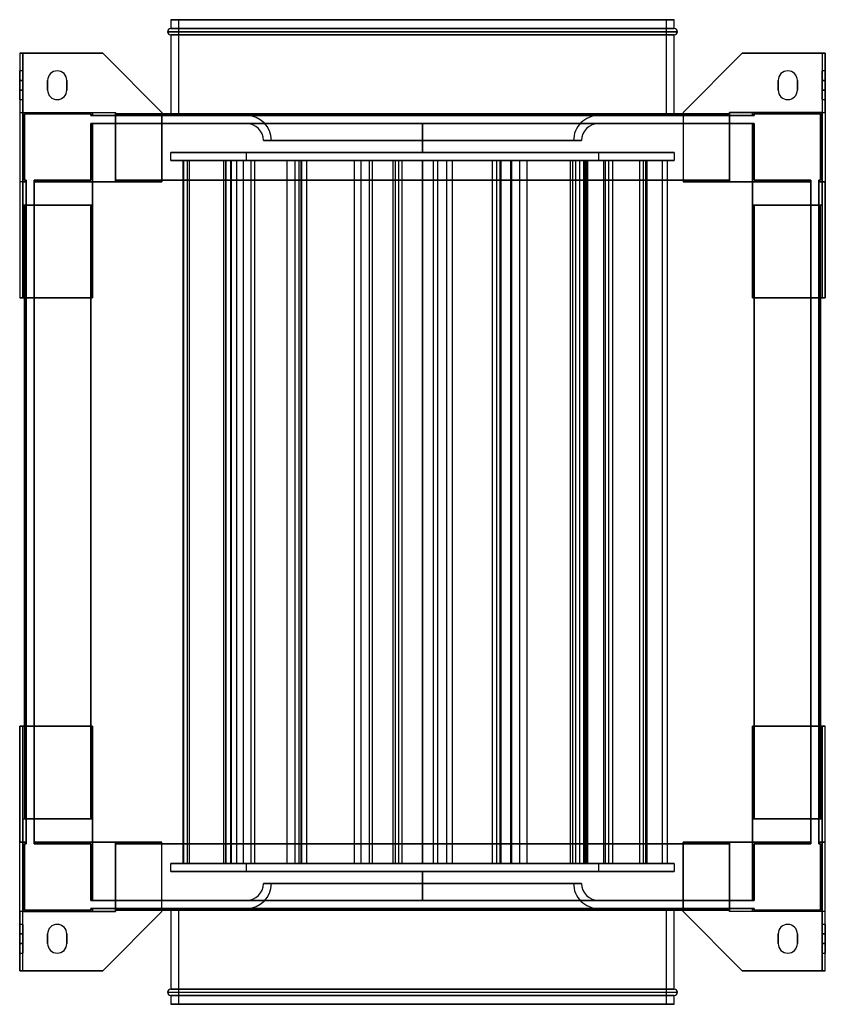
# Model space of a CAD drawing. Header units: millimetres. Extents: x -252 to 252, y -308 to 308.
import ezdxf

# ---------------------------------------------------------------- set-up
doc = ezdxf.new("R2010")
doc.units = ezdxf.units.MM
doc.layers.add('MAIN-1', color=7, linetype='Continuous')

msp = doc.modelspace()

# ---------------------------------------------------------------- linework, layer by layer
at = {"layer": 'MAIN-1'}
for p, q in [((157.5, 308), (-157.5, 308)), ((-157.5, 308), (157.5, 308)), ((-157.5, 308), (-157.5, 302.5)), ((157.5, 302.5), (-157.5, 302.5)), ((-157.5, 302.5), (157.5, 302.5)), ((-152.5, 308), (152.5, 308)), ((-152.5, 248), (-152.5, 308)), ((152.5, 308), (-152.5, 308)), ((152.5, 308), (152.5, 248)), ((157.5, 302.5), (157.5, 308)), ((-159.5, 300.5), (159.5, 300.5)), ((159.5, 300.5), (-159.5, 300.5)), ((157.5, 298.5), (-157.5, 298.5)), ((-157.5, 298.5), (157.5, 298.5)), ((-157.5, 298.5), (-157.5, 249)), ((157.5, 249), (157.5, 298.5)), ((-252, 287), (-200, 287)), ((-252, 287), (-252, 134)), ((-250, 287), (-252, 287)), ((-252, 287), (-252, 250)), ((-252, 287), (-252, 287)), ((-250, 287), (-250, 250)), ((-200, 287), (-250, 287)), ((-250, 250), (-250, 287)), ((-250, 287), (-250, 287)), ((-200, 287), (-163, 250)), ((-200, 287), (-200, 287)), ((-163, 250), (-200, 287)), ((163, 250), (200, 287)), ((200, 287), (163, 250)), ((250, 287), (200, 287)), ((200, 287), (200, 287)), ((200, 287), (252, 287)), ((250, 287), (250, 250)), ((250, 287), (250, 287)), ((250, 287), (250, 250)), ((252, 287), (250, 287)), ((252, 250), (252, 287)), ((252, 287), (252, 287)), ((252, 287), (252, 134)), ((-252, 270), (-252, 276)), ((-250, 276), (-252, 276)), ((-252, 270), (-252, 276)), ((-250, 270), (-250, 276)), ((-250, 276), (-250, 270)), ((-228.5, 276), (-228.5, 276)), ((228.5, 276), (228.5, 276)), ((250, 276), (250, 270)), ((252, 276), (250, 276)), ((250, 270), (250, 276)), ((252, 270), (252, 276)), ((252, 276), (252, 270)), ((-250, 270), (-252, 270)), ((-252, 270), (-250, 270)), ((-252, 264), (-252, 270)), ((-252, 270), (-252, 264)), ((-250, 264), (-250, 270)), ((-250, 270), (-250, 264)), ((-234.5, 270), (-234.5, 270)), ((-234.5, 270), (-234.5, 264)), ((-234.5, 264), (-234.5, 270)), ((-222.5, 264), (-222.5, 270)), ((-222.5, 270), (-222.5, 270)), ((-222.5, 270), (-222.5, 264)), ((222.5, 270), (222.5, 270)), ((222.5, 270), (222.5, 264)), ((222.5, 264), (222.5, 270)), ((234.5, 264), (234.5, 270)), ((234.5, 270), (234.5, 270)), ((234.5, 270), (234.5, 264)), ((252, 270), (250, 270)), ((250, 264), (250, 270)), ((250, 270), (250, 264)), ((250, 270), (252, 270)), ((252, 270), (252, 264)), ((252, 264), (252, 270)), ((-252, 258), (-252, 264)), ((-252, 264), (-250, 264)), ((-252, 258), (-252, 264)), ((-250, 264), (-252, 264)), ((-250, 258), (-250, 264)), ((-250, 264), (-250, 258)), ((-234.5, 264), (-234.5, 264)), ((-222.5, 264), (-222.5, 264)), ((222.5, 264), (222.5, 264)), ((234.5, 264), (234.5, 264)), ((250, 264), (250, 258)), ((250, 264), (252, 264)), ((250, 258), (250, 264)), ((252, 264), (250, 264)), ((252, 258), (252, 264)), ((252, 264), (252, 258)), ((-252, 258), (-250, 258)), ((-228.5, 258), (-228.5, 258)), ((228.5, 258), (228.5, 258)), ((250, 258), (252, 258)), ((-252, 250), (-250, 250)), ((-252, 250), (-252, 206.5)), ((-250, 250), (-192, 250)), ((-250, 250), (-250, 250)), ((-250, 206.5), (-250, 250)), ((-250, 250), (-250, 206.5)), ((-250, 250), (-250, 250)), ((-250, 250), (-206.5, 250)), ((-250, 206.5), (-250, 250)), ((-250, 250), (-250, 250)), ((-250, 250), (-250, 192)), ((-250, 250), (-192, 250)), ((-250, 250), (-206.5, 250)), ((-249, 207.5), (-249, 249)), ((-249, 249), (-207.5, 249)), ((-249, 249), (-249, 207.5)), ((-249, 249), (-249, 249)), ((-207.5, 249), (-249, 249)), ((-207.5, 249), (-207.5, 248)), ((-207.5, 248), (-207.5, 249)), ((-207.5, 249), (-207.5, 249)), ((-207.5, 248), (-206.5, 248)), ((-207.5, 248), (-207.5, 248)), ((-206.5, 248), (-207.5, 248)), ((-206.5, 250), (-206.5, 248)), ((-206.5, 248), (-206.5, 250)), ((-206.5, 250), (-206.5, 250)), ((-206.5, 250), (-192, 250)), ((-206.5, 250), (-206.5, 248)), ((-206.5, 250), (-192, 250)), ((-206.5, 248), (-206.5, 250)), ((-206.5, 250), (-206.5, 250)), ((-206.5, 248), (-192, 248)), ((-206.5, 248), (-206.5, 248)), ((-206.5, 248), (-206.5, 248)), ((-192, 248), (-206.5, 248)), ((-192, 250), (-192, 206.5)), ((-192, 250), (-192, 248)), ((-192, 206.5), (-192, 250)), ((-192, 250), (-192, 250)), ((-192, 250), (-192, 250)), ((-192, 248), (-192, 250)), ((-192, 249), (-192, 248)), ((-192, 249), (-192, 249)), ((-192, 207.5), (-192, 249)), ((-192, 249), (192, 249)), ((-192, 249), (-192, 207.5)), ((-192, 249), (-192, 249)), ((-192, 248), (-192, 249)), ((-192, 249), (192, 249)), ((192, 249), (-192, 249)), ((-163, 249), (-192, 249)), ((-192, 248), (192, 248)), ((-192, 248), (-192, 248)), ((-192, 248), (-192, 248)), ((192, 248), (-192, 248)), ((-163, 206.5), (-163, 250)), ((-163, 250), (-163, 250)), ((-163, 250), (-163, 206.5)), ((163, 249), (-163, 249)), ((-157.5, 249), (-157.5, 248)), ((-157.5, 248), (157.5, 248)), ((157.5, 248), (-157.5, 248)), ((-152.5, 248), (152.5, 248)), ((152.5, 248), (-152.5, 248)), ((0, 248.09), (-110.26, 248.09)), ((-110.26, 248.09), (0, 248.09)), ((-110.26, 248.09), (-110.26, 248)), ((-110.26, 248), (0, 248)), ((110.26, 248.09), (0, 248.09)), ((0, 248.09), (110.26, 248.09)), ((0, 248), (0, 248.09)), ((0, 248.09), (0, 248)), ((0, 248), (110.26, 248)), ((110.26, 248.09), (110.26, 248)), ((157.5, 248), (157.5, 249)), ((163, 250), (163, 206.5)), ((163, 250), (163, 250)), ((163, 250), (163, 206.5)), ((192, 249), (163, 249)), ((192, 250), (250, 250)), ((192, 206.5), (192, 250)), ((192, 250), (192, 250)), ((192, 250), (192, 248)), ((206.5, 250), (192, 250)), ((192, 248), (192, 250)), ((192, 250), (192, 250)), ((192, 250), (192, 206.5)), ((206.5, 250), (192, 250)), ((250, 250), (192, 250)), ((192, 248), (192, 249)), ((192, 249), (192, 249)), ((192, 249), (192, 207.5)), ((192, 249), (192, 248)), ((192, 207.5), (192, 249)), ((192, 249), (192, 249)), ((192, 248), (192, 248)), ((192, 248), (206.5, 248)), ((192, 248), (192, 248)), ((206.5, 248), (192, 248)), ((250, 250), (206.5, 250)), ((206.5, 250), (206.5, 250)), ((206.5, 250), (206.5, 248)), ((206.5, 248), (206.5, 250)), ((206.5, 250), (206.5, 250)), ((250, 250), (206.5, 250)), ((206.5, 250), (206.5, 248)), ((206.5, 248), (206.5, 250)), ((207.5, 248), (206.5, 248)), ((206.5, 248), (207.5, 248)), ((206.5, 248), (206.5, 248)), ((206.5, 248), (206.5, 248)), ((207.5, 248), (207.5, 249)), ((207.5, 249), (249, 249)), ((207.5, 249), (207.5, 248)), ((207.5, 249), (207.5, 249)), ((249, 249), (207.5, 249)), ((207.5, 248), (207.5, 248)), ((249, 249), (249, 207.5)), ((249, 249), (249, 249)), ((249, 207.5), (249, 249)), ((250, 250), (250, 206.5)), ((250, 250), (250, 250)), ((250, 206.5), (250, 250)), ((250, 250), (252, 250)), ((250, 250), (250, 206.5)), ((250, 250), (250, 250)), ((250, 192), (250, 250)), ((250, 250), (250, 250)), ((252, 250), (252, 206.5)), ((-207.5, 243), (-206.5, 243)), ((-207.5, 243), (-207.5, 243)), ((-206.5, 243), (-207.5, 243)), ((-207.5, 243), (-207.5, 207.5)), ((-207.5, 207.5), (-207.5, 243)), ((-206.5, 243), (-192, 243)), ((-206.5, 243), (-206.5, 243)), ((-206.5, 243), (-206.5, 243)), ((-192, 243), (-206.5, 243)), ((-206.5, 243), (-206.5, 206.5)), ((-206.5, 206.5), (-206.5, 243)), ((-206.5, 206.5), (-206.5, 243)), ((-206.5, 243), (-206.5, 206.5)), ((-192, 243), (192, 243)), ((-192, 243), (-192, 243)), ((-192, 243), (-192, 243)), ((192, 243), (-192, 243)), ((-192, 243), (-192, 206.5)), ((-192, 206.5), (-192, 243)), ((-192, 243), (-192, 207.5)), ((-192, 207.5), (-192, 243)), ((152.5, 243), (-152.5, 243)), ((-152.5, 243), (-152.5, 243)), ((152.5, 243), (-152.5, 243)), ((-152.5, 243), (152.5, 243)), ((-152.5, 243), (152.5, 243)), ((110.24, 243.09), (-110.24, 243.09)), ((-110.24, 243), (-110.24, 243.09)), ((-110.24, 243.09), (110.24, 243.09)), ((110.24, 243), (-110.24, 243)), ((-110.24, 243), (110.24, 243)), ((0, 243), (0, 243)), ((0, 225), (0, 243)), ((0, 243), (0, 225)), ((0, 243), (0, 243)), ((110.24, 243.09), (110.24, 243)), ((152.5, 243), (152.5, 243)), ((192, 243), (206.5, 243)), ((192, 243), (192, 243)), ((192, 243), (192, 243)), ((206.5, 243), (192, 243)), ((192, 243), (192, 207.5)), ((192, 207.5), (192, 243)), ((192, 206.5), (192, 243)), ((192, 243), (192, 206.5)), ((207.5, 243), (206.5, 243)), ((206.5, 243), (207.5, 243)), ((206.5, 243), (206.5, 243)), ((206.5, 243), (206.5, 243)), ((206.5, 243), (206.5, 206.5)), ((206.5, 206.5), (206.5, 243)), ((206.5, 206.5), (206.5, 243)), ((206.5, 243), (206.5, 206.5)), ((207.5, 243), (207.5, 243)), ((207.5, 207.5), (207.5, 243)), ((207.5, 243), (207.5, 207.5)), ((-99.51, 232.34), (99.51, 232.34)), ((99.51, 232.34), (-99.51, 232.34)), ((94.51, 232.34), (-94.51, 232.34)), ((-94.51, 232.34), (94.51, 232.34)), ((-157.5, 225), (157.5, 225)), ((-157.5, 220), (-157.5, 225)), ((157.5, 225), (-157.5, 225)), ((110.25, 225), (-110.25, 225)), ((-110.25, 225), (-110.25, 220)), ((-110.25, 225), (110.25, 225)), ((0, 225), (0, 225)), ((0, 225), (0, 225)), ((110.25, 220), (110.25, 225)), ((157.5, 225), (157.5, 220)), ((157.5, 220), (-157.5, 220)), ((-157.5, 220), (157.5, 220)), ((-149.95, 220), (-149.95, -220)), ((-120.22, 220), (-149.95, 220)), ((-149.95, 220), (-146.07, 220)), ((-149.51, 220), (-149.51, -220)), ((-107.41, 220), (-149.51, 220)), ((-149.51, 220), (-147.24, 220)), ((-147.24, 220), (-147.24, -220)), ((-147.24, 220), (-105.14, 220)), ((-146.07, 220), (-146.07, -220)), ((-146.07, 220), (-116.33, 220)), ((-124.47, 220), (-124.47, -220)), ((-112.24, 220), (-124.47, 220)), ((-124.47, 220), (-119.64, 220)), ((-123.21, 220), (-123.21, -220)), ((-76.03, 220), (-123.21, 220)), ((-123.21, 220), (-122.95, 220)), ((-122.95, 220), (-122.95, -220)), ((-122.95, 220), (-75.77, 220)), ((-120.22, 220), (-120.22, -220)), ((-116.33, 220), (-120.22, 220)), ((-119.64, 220), (-119.64, -220)), ((-119.64, 220), (-107.41, 220)), ((-116.33, 220), (-116.33, -220)), ((-112.24, 220), (-112.24, -220)), ((-107.41, 220), (-112.24, 220)), ((-110.25, 220), (110.25, 220)), ((110.25, 220), (-110.25, 220)), ((-107.41, 220), (-107.41, -220)), ((-107.41, 220), (-107.41, -220)), ((-105.14, 220), (-107.41, 220)), ((-105.14, 220), (-105.14, -220)), ((-84.85, 220), (-84.85, -220)), ((-79.92, 220), (-84.85, 220)), ((-84.85, 220), (-77.46, 220)), ((-79.92, 220), (-79.92, -220)), ((-72.52, 220), (-79.92, 220)), ((-77.46, 220), (-77.46, -220)), ((-77.46, 220), (-72.52, 220)), ((-77.4, 220), (-77.4, -220)), ((-77.4, 220), (-33.29, 220)), ((-75.61, 220), (-77.4, 220)), ((-76.03, 220), (-76.03, -220)), ((-75.77, 220), (-76.03, 220)), ((-75.77, 220), (-75.77, -220)), ((-75.61, 220), (-75.61, -220)), ((-31.5, 220), (-75.61, 220)), ((-72.52, 220), (-72.52, -220)), ((-42.8, 220), (-42.8, -220)), ((-38.6, 220), (-42.8, 220)), ((-42.8, 220), (-17.06, 220)), ((-38.6, 220), (-38.6, -220)), ((-12.87, 220), (-38.6, 220)), ((-33.29, 220), (-33.29, -220)), ((-33.29, 220), (-31.5, 220)), ((-31.5, 220), (-31.5, -220)), ((-18.47, 220), (-18.47, -220)), ((-18.47, 220), (14.94, 220)), ((-14.94, 220), (-18.47, 220)), ((-17.06, 220), (-17.06, -220)), ((-17.06, 220), (-12.87, 220)), ((-14.94, 220), (-14.94, -220)), ((18.47, 220), (-14.94, 220)), ((-12.87, 220), (-12.87, -220)), ((0, 220), (0, 220)), ((0, -220), (0, 220)), ((0, 220), (0, -220)), ((0, 220), (0, 220)), ((6.66, 220), (6.66, -220)), ((9.38, 220), (6.66, 220)), ((6.66, 220), (46.29, 220)), ((9.38, 220), (9.38, -220)), ((49.01, 220), (9.38, 220)), ((14.94, 220), (14.94, -220)), ((14.94, 220), (18.47, 220)), ((18.47, 220), (18.47, -220)), ((43.65, 220), (43.65, -220)), ((43.65, 220), (60.58, 220)), ((48.32, 220), (43.65, 220)), ((46.29, 220), (46.29, -220)), ((46.29, 220), (49.01, 220)), ((48.32, 220), (48.32, -220)), ((65.25, 220), (48.32, 220)), ((49.01, 220), (49.01, -220)), ((54.96, 220), (54.96, -220)), ((55.75, 220), (54.96, 220)), ((54.96, 220), (101.63, 220)), ((55.75, 220), (55.75, -220)), ((102.41, 220), (55.75, 220)), ((60.58, 220), (60.58, -220)), ((60.58, 220), (65.25, 220)), ((65.25, 220), (65.25, -220)), ((92.47, 220), (92.47, -220)), ((138.11, 220), (92.47, 220)), ((92.47, 220), (93.77, 220)), ((93.77, 220), (93.77, -220)), ((93.77, 220), (139.41, 220)), ((95.76, 220), (95.76, -220)), ((98.23, 220), (95.76, 220)), ((95.76, 220), (100.75, 220)), ((98.23, 220), (98.23, -220)), ((103.22, 220), (98.23, 220)), ((100.75, 220), (100.75, -220)), ((100.75, 220), (103.22, 220)), ((101.63, 220), (101.63, -220)), ((101.63, 220), (102.41, 220)), ((102.41, 220), (102.41, -220)), ((103.22, 220), (103.22, -220)), ((113.21, 220), (113.21, -220)), ((149.93, 220), (113.21, 220)), ((113.21, 220), (116.35, 220)), ((114.37, 220), (114.37, -220)), ((135.82, 220), (114.37, 220)), ((114.37, 220), (118.82, 220)), ((116.35, 220), (116.35, -220)), ((116.35, 220), (153.07, 220)), ((118.82, 220), (118.82, -220)), ((118.82, 220), (140.28, 220)), ((135.82, 220), (135.82, -220)), ((140.28, 220), (135.82, 220)), ((138.11, 220), (138.11, -220)), ((139.41, 220), (138.11, 220)), ((139.41, 220), (139.41, -220)), ((140.28, 220), (140.28, -220)), ((149.93, 220), (149.93, -220)), ((153.07, 220), (149.93, 220)), ((153.07, 220), (153.07, -220)), ((-252, 206.5), (-252, 206.5)), ((-252, 206.5), (-252, 134)), ((-250, 206.5), (-252, 206.5)), ((-248, 206.5), (-252, 206.5)), ((-250, 206.5), (-250, 206.5)), ((-250, 206.5), (-248, 206.5)), ((-248, 206.5), (-250, 206.5)), ((-250, 192), (-250, 206.5)), ((-250, 206.5), (-250, 206.5)), ((-250, 206.5), (-248, 206.5)), ((-248, 207.5), (-249, 207.5)), ((-249, 207.5), (-249, 207.5)), ((-249, 207.5), (-248, 207.5)), ((-248, 207.5), (-248, 206.5)), ((-248, 207.5), (-248, 207.5)), ((-248, 206.5), (-248, 207.5)), ((-248, 192), (-248, 206.5)), ((-248, 206.5), (-248, 206.5)), ((-248, 206.5), (-248, 206.5)), ((-248, 206.5), (-248, 192)), ((-207.5, 207.5), (-243, 207.5)), ((-243, 206.5), (-243, 207.5)), ((-243, 207.5), (-243, 206.5)), ((-243, 207.5), (-207.5, 207.5)), ((-243, 207.5), (-243, 207.5)), ((-243, 206.5), (-206.5, 206.5)), ((-243, 206.5), (-206.5, 206.5)), ((-243, 192), (-243, 206.5)), ((-243, 206.5), (-243, 206.5)), ((-243, 206.5), (-243, 206.5)), ((-243, 206.5), (-243, 192)), ((-206.5, 206.5), (-243, 206.5)), ((-206.5, 206.5), (-243, 206.5)), ((-207.5, 207.5), (-207.5, 207.5)), ((-206.5, 134), (-206.5, 206.5)), ((-206.5, 206.5), (-163, 206.5)), ((-206.5, 206.5), (-192, 206.5)), ((-206.5, 206.5), (-206.5, 206.5)), ((-206.5, 192), (-206.5, 206.5)), ((-206.5, 206.5), (-206.5, 206.5)), ((-206.5, 206.5), (-206.5, 206.5)), ((-206.5, 206.5), (-192, 206.5)), ((-206.5, 206.5), (-192, 206.5)), ((-206.5, 206.5), (-206.5, 192)), ((-192, 206.5), (-206.5, 206.5)), ((-206.5, 206.5), (-206.5, 206.5)), ((-206.5, 192), (-206.5, 206.5)), ((-206.5, 206.5), (-206.5, 192)), ((-192, 206.5), (-206.5, 206.5)), ((-206.5, 206.5), (-192, 206.5)), ((-206.5, 192), (-206.5, 206.5)), ((-206.5, 206.5), (-206.5, 206.5)), ((-206.5, 206.5), (-206.5, 192)), ((-206.5, 206.5), (-206.5, 206.5)), ((-206.5, 206.5), (-192, 206.5)), ((-206.5, 192), (-206.5, 206.5)), ((-192, 206.5), (-192, 207.5)), ((-192, 207.5), (-192, 207.5)), ((-192, 207.5), (-192, 207.5)), ((-192, 207.5), (-192, 206.5)), ((-192, 207.5), (-192, 207.5)), ((-192, 207.5), (-192, 206.5)), ((192, 207.5), (-192, 207.5)), ((192, 207.5), (-192, 207.5)), ((-192, 207.5), (192, 207.5)), ((-192, 206.5), (-192, 207.5)), ((192, 207.5), (-192, 207.5)), ((-192, 207.5), (-192, 207.5)), ((-192, 207.5), (-163, 207.5)), ((192, 207.5), (-192, 207.5)), ((-192, 207.5), (192, 207.5)), ((-192, 207.5), (192, 207.5)), ((-163, 206.5), (-192, 206.5)), ((-192, 206.5), (-192, 206.5)), ((-192, 206.5), (-192, 206.5)), ((-192, 206.5), (-192, 206.5)), ((-192, 206.5), (-192, 206.5)), ((-163, 207.5), (163, 207.5)), ((-163, 206.5), (-163, 206.5)), ((163, 207.5), (192, 207.5)), ((192, 206.5), (163, 206.5)), ((163, 206.5), (163, 206.5)), ((163, 206.5), (206.5, 206.5)), ((192, 207.5), (192, 207.5)), ((192, 207.5), (192, 206.5)), ((192, 207.5), (192, 207.5)), ((192, 207.5), (192, 206.5)), ((192, 206.5), (192, 207.5)), ((192, 207.5), (192, 207.5)), ((192, 206.5), (192, 207.5)), ((192, 207.5), (192, 207.5)), ((192, 206.5), (206.5, 206.5)), ((192, 206.5), (192, 206.5)), ((192, 206.5), (192, 206.5)), ((192, 206.5), (192, 206.5)), ((192, 206.5), (192, 206.5)), ((206.5, 206.5), (192, 206.5)), ((206.5, 206.5), (192, 206.5)), ((206.5, 206.5), (192, 206.5)), ((206.5, 206.5), (192, 206.5)), ((192, 206.5), (206.5, 206.5)), ((206.5, 206.5), (192, 206.5)), ((206.5, 206.5), (206.5, 134)), ((206.5, 206.5), (206.5, 192)), ((206.5, 206.5), (206.5, 206.5)), ((206.5, 206.5), (206.5, 206.5)), ((206.5, 206.5), (206.5, 206.5)), ((243, 206.5), (206.5, 206.5)), ((243, 206.5), (206.5, 206.5)), ((206.5, 192), (206.5, 206.5)), ((206.5, 206.5), (206.5, 206.5)), ((206.5, 206.5), (206.5, 192)), ((206.5, 192), (206.5, 206.5)), ((206.5, 206.5), (206.5, 192)), ((206.5, 206.5), (206.5, 206.5)), ((206.5, 192), (206.5, 206.5)), ((206.5, 206.5), (206.5, 206.5)), ((206.5, 206.5), (206.5, 192)), ((206.5, 206.5), (243, 206.5)), ((206.5, 206.5), (243, 206.5)), ((243, 207.5), (207.5, 207.5)), ((207.5, 207.5), (243, 207.5)), ((207.5, 207.5), (207.5, 207.5)), ((243, 207.5), (243, 206.5)), ((243, 206.5), (243, 207.5)), ((243, 207.5), (243, 207.5)), ((243, 206.5), (243, 206.5)), ((243, 206.5), (243, 192)), ((243, 192), (243, 206.5)), ((243, 206.5), (243, 206.5)), ((249, 207.5), (248, 207.5)), ((248, 206.5), (248, 207.5)), ((248, 207.5), (249, 207.5)), ((248, 207.5), (248, 207.5)), ((248, 207.5), (248, 206.5)), ((248, 206.5), (248, 192)), ((248, 206.5), (252, 206.5)), ((250, 206.5), (248, 206.5)), ((248, 206.5), (248, 206.5)), ((248, 192), (248, 206.5)), ((248, 206.5), (248, 206.5)), ((248, 206.5), (250, 206.5)), ((250, 206.5), (248, 206.5)), ((249, 207.5), (249, 207.5)), ((250, 206.5), (250, 206.5)), ((252, 206.5), (250, 206.5)), ((250, 206.5), (250, 206.5)), ((250, 206.5), (250, 192)), ((252, 134), (252, 206.5)), ((252, 206.5), (252, 206.5)), ((-250, 192), (-250, 134)), ((-206.5, 192), (-250, 192)), ((-250, 134), (-250, 192)), ((-250, 192), (-250, 192)), ((-250, 192), (-248, 192)), ((-250, 192), (-250, 192)), ((-250, 192), (-248, 192)), ((-250, 192), (-250, 192)), ((-250, 192), (-206.5, 192)), ((-248, 192), (-249, 192)), ((-249, 192), (-249, 192)), ((-249, 192), (-207.5, 192)), ((-249, 192), (-249, -192)), ((-207.5, 192), (-249, 192)), ((-249, -192), (-249, 192)), ((-249, 192), (-249, 192)), ((-249, 192), (-248, 192)), ((-249, 192), (-249, -192)), ((-249, 134), (-249, 192)), ((-248, 192), (-248, 192)), ((-248, 192), (-248, -192)), ((-248, 192), (-248, 192)), ((-248, -192), (-248, 192)), ((-207.5, 192), (-243, 192)), ((-243, 192), (-243, 192)), ((-243, 192), (-206.5, 192)), ((-243, 192), (-206.5, 192)), ((-243, 192), (-243, 192)), ((-243, 192), (-207.5, 192)), ((-243, -192), (-243, 192)), ((-243, 192), (-243, -192)), ((-207.5, 192), (-207.5, 192)), ((-207.5, 192), (-206.5, 192)), ((-207.5, -192), (-207.5, 192)), ((-207.5, 192), (-207.5, -192)), ((-206.5, 192), (-207.5, 192)), ((-207.5, 192), (-207.5, 192)), ((-207.5, -192), (-207.5, 192)), ((-207.5, 192), (-207.5, -192)), ((-206.5, 192), (-207.5, 192)), ((-207.5, 192), (-206.5, 192)), ((-207.5, -192), (-207.5, 192)), ((-207.5, 192), (-207.5, 192)), ((-207.5, 192), (-207.5, -192)), ((-207.5, 192), (-207.5, 192)), ((-207.5, -192), (-207.5, 192)), ((-207.5, 192), (-207.5, 134)), ((-206.5, 192), (-206.5, 134)), ((-206.5, 192), (-206.5, 192)), ((-206.5, 192), (-206.5, 192)), ((-206.5, 192), (-206.5, 192)), ((-206.5, 192), (-206.5, 192)), ((206.5, 134), (206.5, 192)), ((250, 192), (206.5, 192)), ((206.5, 192), (206.5, 192)), ((206.5, 192), (207.5, 192)), ((207.5, 192), (206.5, 192)), ((206.5, 192), (206.5, 192)), ((243, 192), (206.5, 192)), ((207.5, 192), (206.5, 192)), ((206.5, 192), (207.5, 192)), ((206.5, 192), (206.5, 192)), ((243, 192), (206.5, 192)), ((206.5, 192), (206.5, 192)), ((250, 192), (206.5, 192)), ((207.5, 192), (207.5, -192)), ((207.5, -192), (207.5, 192)), ((207.5, 192), (207.5, 192)), ((243, 192), (207.5, 192)), ((207.5, 192), (207.5, 192)), ((207.5, 192), (249, 192)), ((207.5, 192), (207.5, -192)), ((207.5, 134), (207.5, 192)), ((207.5, -192), (207.5, 192)), ((207.5, 192), (207.5, -192)), ((207.5, 192), (207.5, 192)), ((207.5, -192), (207.5, 192)), ((207.5, 192), (207.5, 192)), ((207.5, 192), (207.5, -192)), ((207.5, 192), (243, 192)), ((249, 192), (207.5, 192)), ((243, 192), (243, 192)), ((243, 192), (243, 192)), ((243, 192), (243, -192)), ((243, -192), (243, 192)), ((250, 192), (248, 192)), ((249, 192), (248, 192)), ((248, 192), (248, 192)), ((250, 192), (248, 192)), ((248, 192), (248, 192)), ((248, 192), (249, 192)), ((248, -192), (248, 192)), ((248, 192), (248, -192)), ((249, 192), (249, 192)), ((249, 192), (249, 192)), ((249, -192), (249, 192)), ((249, 192), (249, -192)), ((249, -192), (249, 192)), ((249, 192), (249, 134)), ((250, 192), (250, 134)), ((250, 192), (250, 134)), ((250, 192), (250, 192)), ((250, 192), (250, 192)), ((250, 192), (250, 192)), ((-206.5, 134), (-252, 134)), ((-252, 134), (-252, 134)), ((-252, 134), (-250, 134)), ((-250, 134), (-206.5, 134)), ((-250, 134), (-250, 134)), ((-249, -134), (-249, 134)), ((-207.5, 134), (-207.5, -134)), ((-206.5, 134), (-206.5, 134)), ((206.5, 134), (250, 134)), ((252, 134), (206.5, 134)), ((206.5, 134), (206.5, 134)), ((207.5, -134), (207.5, 134)), ((249, 134), (249, -134)), ((250, 134), (252, 134)), ((250, 134), (250, 134)), ((252, 134), (252, 134)), ((-252, -134), (-206.5, -134)), ((-250, -134), (-252, -134)), ((-252, -134), (-252, -134)), ((-252, -287), (-252, -134)), ((-252, -134), (-252, -206.5)), ((-250, -192), (-250, -134)), ((-206.5, -134), (-250, -134)), ((-250, -192), (-250, -134)), ((-250, -134), (-250, -134)), ((-249, -192), (-249, -134)), ((-207.5, -134), (-207.5, -192)), ((-206.5, -134), (-206.5, -192)), ((-206.5, -134), (-206.5, -134)), ((-206.5, -206.5), (-206.5, -134)), ((206.5, -134), (252, -134)), ((206.5, -134), (206.5, -206.5)), ((206.5, -192), (206.5, -134)), ((250, -134), (206.5, -134)), ((206.5, -134), (206.5, -134)), ((207.5, -192), (207.5, -134)), ((249, -134), (249, -192)), ((250, -192), (250, -134)), ((252, -134), (250, -134)), ((250, -134), (250, -134)), ((250, -134), (250, -192)), ((252, -287), (252, -134)), ((252, -206.5), (252, -134)), ((252, -134), (252, -134)), ((-250, -192), (-206.5, -192)), ((-250, -192), (-250, -192)), ((-250, -192), (-250, -192)), ((-250, -192), (-248, -192)), ((-250, -206.5), (-250, -192)), ((-250, -192), (-206.5, -192)), ((-250, -192), (-250, -192)), ((-250, -192), (-250, -250)), ((-250, -192), (-248, -192)), ((-249, -192), (-207.5, -192)), ((-249, -192), (-249, -192)), ((-248, -192), (-249, -192)), ((-249, -192), (-249, -192)), ((-207.5, -192), (-249, -192)), ((-249, -192), (-248, -192)), ((-248, -206.5), (-248, -192)), ((-248, -192), (-248, -192)), ((-248, -192), (-248, -192)), ((-248, -192), (-248, -206.5)), ((-243, -192), (-206.5, -192)), ((-243, -192), (-243, -192)), ((-243, -192), (-207.5, -192)), ((-207.5, -192), (-243, -192)), ((-243, -192), (-243, -192)), ((-243, -192), (-206.5, -192)), ((-243, -206.5), (-243, -192)), ((-243, -192), (-243, -206.5)), ((-206.5, -192), (-207.5, -192)), ((-207.5, -192), (-206.5, -192)), ((-207.5, -192), (-207.5, -192)), ((-207.5, -192), (-206.5, -192)), ((-206.5, -192), (-207.5, -192)), ((-207.5, -192), (-207.5, -192)), ((-207.5, -192), (-207.5, -192)), ((-207.5, -192), (-207.5, -192)), ((-206.5, -206.5), (-206.5, -192)), ((-206.5, -192), (-206.5, -192)), ((-206.5, -192), (-206.5, -206.5)), ((-206.5, -192), (-206.5, -192)), ((-206.5, -206.5), (-206.5, -192)), ((-206.5, -192), (-206.5, -206.5)), ((-206.5, -206.5), (-206.5, -192)), ((-206.5, -192), (-206.5, -192)), ((-206.5, -192), (-206.5, -206.5)), ((-206.5, -192), (-206.5, -192)), ((-206.5, -206.5), (-206.5, -192)), ((206.5, -192), (250, -192)), ((206.5, -192), (206.5, -206.5)), ((206.5, -192), (206.5, -192)), ((207.5, -192), (206.5, -192)), ((206.5, -206.5), (206.5, -192)), ((206.5, -192), (207.5, -192)), ((206.5, -192), (206.5, -192)), ((243, -192), (206.5, -192)), ((206.5, -192), (206.5, -206.5)), ((206.5, -192), (207.5, -192)), ((206.5, -206.5), (206.5, -192)), ((206.5, -192), (206.5, -206.5)), ((207.5, -192), (206.5, -192)), ((206.5, -192), (206.5, -192)), ((206.5, -206.5), (206.5, -192)), ((206.5, -192), (206.5, -192)), ((206.5, -192), (206.5, -206.5)), ((243, -192), (206.5, -192)), ((250, -192), (206.5, -192)), ((249, -192), (207.5, -192)), ((207.5, -192), (207.5, -192)), ((207.5, -192), (207.5, -192)), ((207.5, -192), (243, -192)), ((207.5, -192), (207.5, -192)), ((243, -192), (207.5, -192)), ((207.5, -192), (207.5, -192)), ((207.5, -192), (249, -192)), ((243, -192), (243, -192)), ((243, -192), (243, -192)), ((243, -192), (243, -206.5)), ((243, -206.5), (243, -192)), ((250, -192), (248, -192)), ((248, -192), (248, -192)), ((248, -192), (249, -192)), ((248, -192), (248, -206.5)), ((249, -192), (248, -192)), ((248, -192), (248, -192)), ((250, -192), (248, -192)), ((248, -206.5), (248, -192)), ((249, -192), (249, -192)), ((249, -192), (249, -192)), ((250, -192), (250, -192)), ((250, -192), (250, -192)), ((250, -192), (250, -192)), ((250, -192), (250, -206.5)), ((250, -250), (250, -192)), ((-252, -250), (-252, -206.5)), ((-252, -206.5), (-252, -206.5)), ((-252, -206.5), (-250, -206.5)), ((-248, -206.5), (-252, -206.5)), ((-250, -250), (-250, -206.5)), ((-250, -206.5), (-250, -250)), ((-250, -206.5), (-250, -206.5)), ((-250, -206.5), (-248, -206.5)), ((-250, -206.5), (-248, -206.5)), ((-250, -250), (-250, -206.5)), ((-248, -206.5), (-250, -206.5)), ((-250, -206.5), (-250, -206.5)), ((-248, -207.5), (-249, -207.5)), ((-249, -207.5), (-249, -249)), ((-249, -207.5), (-249, -207.5)), ((-249, -249), (-249, -207.5)), ((-249, -207.5), (-248, -207.5)), ((-248, -207.5), (-248, -206.5)), ((-248, -206.5), (-248, -207.5)), ((-248, -206.5), (-248, -206.5)), ((-248, -206.5), (-248, -206.5)), ((-248, -207.5), (-248, -207.5)), ((-243, -206.5), (-243, -207.5)), ((-243, -206.5), (-206.5, -206.5)), ((-243, -206.5), (-206.5, -206.5)), ((-243, -207.5), (-243, -206.5)), ((-243, -206.5), (-243, -206.5)), ((-243, -206.5), (-243, -206.5)), ((-206.5, -206.5), (-243, -206.5)), ((-206.5, -206.5), (-243, -206.5)), ((-207.5, -207.5), (-243, -207.5)), ((-243, -207.5), (-207.5, -207.5)), ((-243, -207.5), (-243, -207.5)), ((-207.5, -243), (-207.5, -207.5)), ((-207.5, -207.5), (-207.5, -243)), ((-207.5, -207.5), (-207.5, -207.5)), ((-163, -206.5), (-206.5, -206.5)), ((-206.5, -206.5), (-206.5, -206.5)), ((-192, -206.5), (-206.5, -206.5)), ((-206.5, -243), (-206.5, -206.5)), ((-206.5, -206.5), (-206.5, -243)), ((-206.5, -206.5), (-206.5, -243)), ((-206.5, -206.5), (-206.5, -206.5)), ((-206.5, -243), (-206.5, -206.5)), ((-206.5, -206.5), (-206.5, -206.5)), ((-206.5, -206.5), (-192, -206.5)), ((-206.5, -206.5), (-192, -206.5)), ((-206.5, -206.5), (-192, -206.5)), ((-206.5, -206.5), (-206.5, -206.5)), ((-206.5, -206.5), (-192, -206.5)), ((-192, -206.5), (-206.5, -206.5)), ((-206.5, -206.5), (-206.5, -206.5)), ((-206.5, -206.5), (-206.5, -206.5)), ((-206.5, -206.5), (-192, -206.5)), ((-192, -206.5), (-192, -250)), ((-192, -206.5), (-163, -206.5)), ((-192, -206.5), (-192, -206.5)), ((-192, -207.5), (-192, -206.5)), ((-192, -243), (-192, -206.5)), ((-192, -206.5), (-192, -243)), ((-192, -206.5), (-192, -206.5)), ((-192, -206.5), (-192, -207.5)), ((-192, -207.5), (-192, -206.5)), ((-192, -206.5), (-192, -206.5)), ((-192, -206.5), (-192, -207.5)), ((-192, -250), (-192, -206.5)), ((-192, -206.5), (-192, -206.5)), ((-192, -207.5), (-192, -249)), ((-192, -207.5), (-192, -207.5)), ((-192, -243), (-192, -207.5)), ((-192, -207.5), (-192, -207.5)), ((-192, -207.5), (-192, -243)), ((-192, -207.5), (-192, -207.5)), ((192, -207.5), (-192, -207.5)), ((192, -207.5), (-192, -207.5)), ((192, -207.5), (-192, -207.5)), ((-192, -207.5), (192, -207.5)), ((-192, -207.5), (192, -207.5)), ((192, -207.5), (-192, -207.5)), ((-192, -207.5), (-192, -207.5)), ((-192, -249), (-192, -207.5)), ((-192, -207.5), (192, -207.5)), ((-192, -207.5), (-163, -207.5)), ((-163, -250), (-163, -206.5)), ((-163, -250), (-163, -206.5)), ((-163, -206.5), (-163, -206.5)), ((-163, -207.5), (163, -207.5)), ((163, -206.5), (192, -206.5)), ((163, -206.5), (163, -250)), ((163, -250), (163, -206.5)), ((163, -206.5), (163, -206.5)), ((206.5, -206.5), (163, -206.5)), ((163, -207.5), (192, -207.5)), ((192, -250), (192, -206.5)), ((192, -206.5), (192, -243)), ((192, -207.5), (192, -206.5)), ((192, -206.5), (192, -206.5)), ((192, -206.5), (192, -206.5)), ((192, -206.5), (192, -207.5)), ((192, -243), (192, -206.5)), ((192, -206.5), (192, -206.5)), ((192, -206.5), (192, -207.5)), ((206.5, -206.5), (192, -206.5)), ((206.5, -206.5), (192, -206.5)), ((206.5, -206.5), (192, -206.5)), ((192, -206.5), (206.5, -206.5)), ((192, -206.5), (206.5, -206.5)), ((192, -207.5), (192, -206.5)), ((206.5, -206.5), (192, -206.5)), ((192, -206.5), (192, -206.5)), ((192, -206.5), (192, -250)), ((206.5, -206.5), (192, -206.5)), ((192, -243), (192, -207.5)), ((192, -207.5), (192, -243)), ((192, -207.5), (192, -207.5)), ((192, -207.5), (192, -207.5)), ((192, -207.5), (192, -249)), ((192, -207.5), (192, -207.5)), ((192, -207.5), (192, -207.5)), ((192, -249), (192, -207.5)), ((206.5, -206.5), (206.5, -206.5)), ((206.5, -243), (206.5, -206.5)), ((206.5, -206.5), (206.5, -243)), ((206.5, -206.5), (206.5, -243)), ((206.5, -206.5), (206.5, -206.5)), ((206.5, -243), (206.5, -206.5)), ((206.5, -206.5), (206.5, -206.5)), ((243, -206.5), (206.5, -206.5)), ((243, -206.5), (206.5, -206.5)), ((206.5, -206.5), (206.5, -206.5)), ((206.5, -206.5), (206.5, -206.5)), ((206.5, -206.5), (206.5, -206.5)), ((206.5, -206.5), (243, -206.5)), ((206.5, -206.5), (243, -206.5)), ((207.5, -207.5), (207.5, -243)), ((243, -207.5), (207.5, -207.5)), ((207.5, -243), (207.5, -207.5)), ((207.5, -207.5), (243, -207.5)), ((207.5, -207.5), (207.5, -207.5)), ((243, -207.5), (243, -206.5)), ((243, -206.5), (243, -207.5)), ((243, -206.5), (243, -206.5)), ((243, -206.5), (243, -206.5)), ((243, -207.5), (243, -207.5)), ((252, -206.5), (248, -206.5)), ((248, -206.5), (248, -206.5)), ((250, -206.5), (248, -206.5)), ((248, -206.5), (248, -207.5)), ((248, -207.5), (248, -206.5)), ((248, -206.5), (248, -206.5)), ((250, -206.5), (248, -206.5)), ((248, -206.5), (250, -206.5)), ((249, -207.5), (248, -207.5)), ((248, -207.5), (248, -207.5)), ((248, -207.5), (249, -207.5)), ((249, -249), (249, -207.5)), ((249, -207.5), (249, -207.5)), ((249, -207.5), (249, -249)), ((250, -206.5), (250, -250)), ((250, -206.5), (250, -206.5)), ((250, -250), (250, -206.5)), ((250, -206.5), (252, -206.5)), ((250, -206.5), (250, -250)), ((250, -206.5), (250, -206.5)), ((252, -250), (252, -206.5)), ((252, -206.5), (252, -206.5)), ((-157.5, -220), (157.5, -220)), ((-157.5, -225), (-157.5, -220)), ((157.5, -220), (-157.5, -220)), ((-149.95, -220), (-146.07, -220)), ((-120.22, -220), (-149.95, -220)), ((-149.51, -220), (-147.24, -220)), ((-107.41, -220), (-149.51, -220)), ((-147.24, -220), (-105.14, -220)), ((-146.07, -220), (-116.33, -220)), ((-124.47, -220), (-119.64, -220)), ((-112.24, -220), (-124.47, -220)), ((-123.21, -220), (-122.95, -220)), ((-76.03, -220), (-123.21, -220)), ((-122.95, -220), (-75.77, -220)), ((-116.33, -220), (-120.22, -220)), ((-119.64, -220), (-107.41, -220)), ((-107.41, -220), (-112.24, -220)), ((-110.25, -220), (-110.25, -225)), ((110.25, -220), (-110.25, -220)), ((-110.25, -220), (110.25, -220)), ((-105.14, -220), (-107.41, -220)), ((-84.85, -220), (-77.46, -220)), ((-79.92, -220), (-84.85, -220)), ((-72.52, -220), (-79.92, -220)), ((-77.46, -220), (-72.52, -220)), ((-75.61, -220), (-77.4, -220)), ((-77.4, -220), (-33.29, -220)), ((-75.77, -220), (-76.03, -220)), ((-31.5, -220), (-75.61, -220)), ((-42.8, -220), (-17.06, -220)), ((-38.6, -220), (-42.8, -220)), ((-12.87, -220), (-38.6, -220)), ((-33.29, -220), (-31.5, -220)), ((-14.94, -220), (-18.47, -220)), ((-18.47, -220), (14.94, -220)), ((-17.06, -220), (-12.87, -220)), ((18.47, -220), (-14.94, -220)), ((0, -220), (0, -220)), ((0, -220), (0, -220)), ((6.66, -220), (46.29, -220)), ((9.38, -220), (6.66, -220)), ((49.01, -220), (9.38, -220)), ((14.94, -220), (18.47, -220)), ((48.32, -220), (43.65, -220)), ((43.65, -220), (60.58, -220)), ((46.29, -220), (49.01, -220)), ((65.25, -220), (48.32, -220)), ((54.96, -220), (101.63, -220)), ((55.75, -220), (54.96, -220)), ((102.41, -220), (55.75, -220)), ((60.58, -220), (65.25, -220)), ((92.47, -220), (93.77, -220)), ((138.11, -220), (92.47, -220)), ((93.77, -220), (139.41, -220)), ((95.76, -220), (100.75, -220)), ((98.23, -220), (95.76, -220)), ((103.22, -220), (98.23, -220)), ((100.75, -220), (103.22, -220)), ((101.63, -220), (102.41, -220)), ((110.25, -225), (110.25, -220)), ((113.21, -220), (116.35, -220)), ((149.93, -220), (113.21, -220)), ((114.37, -220), (118.82, -220)), ((135.82, -220), (114.37, -220)), ((116.35, -220), (153.07, -220)), ((118.82, -220), (140.28, -220)), ((140.28, -220), (135.82, -220)), ((139.41, -220), (138.11, -220)), ((153.07, -220), (149.93, -220)), ((157.5, -220), (157.5, -225)), ((157.5, -225), (-157.5, -225)), ((-157.5, -225), (157.5, -225)), ((-110.25, -225), (110.25, -225)), ((110.25, -225), (-110.25, -225)), ((0, -225), (0, -225)), ((0, -243), (0, -225)), ((0, -225), (0, -243)), ((0, -225), (0, -225)), ((99.51, -232.34), (-99.51, -232.34)), ((-99.51, -232.34), (99.51, -232.34)), ((-94.51, -232.34), (94.51, -232.34)), ((94.51, -232.34), (-94.51, -232.34)), ((-207.5, -243), (-206.5, -243)), ((-207.5, -243), (-207.5, -243)), ((-206.5, -243), (-207.5, -243)), ((-206.5, -243), (-192, -243)), ((-206.5, -243), (-206.5, -243)), ((-206.5, -243), (-206.5, -243)), ((-192, -243), (-206.5, -243)), ((-192, -243), (192, -243)), ((-192, -243), (-192, -243)), ((-192, -243), (-192, -243)), ((192, -243), (-192, -243)), ((-152.5, -243), (152.5, -243)), ((-152.5, -243), (152.5, -243)), ((-152.5, -243), (-152.5, -243)), ((152.5, -243), (-152.5, -243)), ((152.5, -243), (-152.5, -243)), ((-110.24, -243), (110.24, -243)), ((-110.24, -243.09), (-110.24, -243)), ((110.24, -243), (-110.24, -243)), ((-110.24, -243.09), (110.24, -243.09)), ((110.24, -243.09), (-110.24, -243.09)), ((0, -243), (0, -243)), ((0, -243), (0, -243)), ((110.24, -243), (110.24, -243.09)), ((152.5, -243), (152.5, -243)), ((192, -243), (206.5, -243)), ((192, -243), (192, -243)), ((192, -243), (192, -243)), ((206.5, -243), (192, -243)), ((207.5, -243), (206.5, -243)), ((206.5, -243), (207.5, -243)), ((206.5, -243), (206.5, -243)), ((206.5, -243), (206.5, -243)), ((207.5, -243), (207.5, -243)), ((-252, -250), (-252, -287)), ((-250, -250), (-252, -250)), ((-192, -250), (-250, -250)), ((-250, -287), (-250, -250)), ((-250, -250), (-250, -250)), ((-250, -287), (-250, -250)), ((-250, -250), (-206.5, -250)), ((-250, -250), (-250, -250)), ((-250, -250), (-206.5, -250)), ((-250, -250), (-250, -250)), ((-250, -250), (-192, -250)), ((-249, -249), (-207.5, -249)), ((-249, -249), (-249, -249)), ((-207.5, -249), (-249, -249)), ((-207.5, -248), (-206.5, -248)), ((-207.5, -248), (-207.5, -248)), ((-206.5, -248), (-207.5, -248)), ((-207.5, -249), (-207.5, -248)), ((-207.5, -248), (-207.5, -249)), ((-207.5, -249), (-207.5, -249)), ((-206.5, -248), (-192, -248)), ((-206.5, -248), (-206.5, -248)), ((-206.5, -248), (-206.5, -248)), ((-192, -248), (-206.5, -248)), ((-206.5, -250), (-206.5, -248)), ((-206.5, -248), (-206.5, -250)), ((-206.5, -248), (-206.5, -250)), ((-206.5, -250), (-206.5, -248)), ((-206.5, -250), (-206.5, -250)), ((-206.5, -250), (-192, -250)), ((-206.5, -250), (-192, -250)), ((-206.5, -250), (-206.5, -250)), ((-163, -250), (-200, -287)), ((-200, -287), (-163, -250)), ((-192, -250), (-192, -248)), ((-192, -248), (-192, -248)), ((-192, -249), (-192, -248)), ((-192, -248), (192, -248)), ((-192, -248), (-192, -248)), ((192, -248), (-192, -248)), ((-192, -248), (-192, -249)), ((-192, -248), (-192, -250)), ((-192, -249), (-192, -249)), ((-192, -249), (192, -249)), ((-192, -249), (-192, -249)), ((-192, -249), (192, -249)), ((192, -249), (-192, -249)), ((-163, -249), (-192, -249)), ((-192, -250), (-192, -250)), ((-192, -250), (-192, -250)), ((163, -249), (-163, -249)), ((-163, -250), (-163, -250)), ((-157.5, -248), (-157.5, -249)), ((157.5, -248), (-157.5, -248)), ((-157.5, -248), (157.5, -248)), ((-157.5, -249), (-157.5, -298.5)), ((152.5, -248), (-152.5, -248)), ((-152.5, -308), (-152.5, -248)), ((-152.5, -248), (152.5, -248)), ((0, -248), (-110.26, -248)), ((-110.26, -248.09), (-110.26, -248)), ((-110.26, -248.09), (0, -248.09)), ((0, -248.09), (-110.26, -248.09)), ((0, -248), (0, -248.09)), ((0, -248.09), (0, -248)), ((110.26, -248), (0, -248)), ((0, -248.09), (110.26, -248.09)), ((110.26, -248.09), (0, -248.09)), ((110.26, -248.09), (110.26, -248)), ((152.5, -248), (152.5, -308)), ((157.5, -249), (157.5, -248)), ((157.5, -298.5), (157.5, -249)), ((192, -249), (163, -249)), ((200, -287), (163, -250)), ((163, -250), (163, -250)), ((163, -250), (200, -287)), ((192, -248), (206.5, -248)), ((192, -248), (192, -248)), ((192, -248), (192, -248)), ((206.5, -248), (192, -248)), ((192, -249), (192, -248)), ((192, -248), (192, -250)), ((192, -250), (192, -248)), ((192, -248), (192, -249)), ((192, -249), (192, -249)), ((192, -249), (192, -249)), ((250, -250), (192, -250)), ((192, -250), (192, -250)), ((206.5, -250), (192, -250)), ((192, -250), (192, -250)), ((206.5, -250), (192, -250)), ((250, -250), (192, -250)), ((207.5, -248), (206.5, -248)), ((206.5, -248), (207.5, -248)), ((206.5, -248), (206.5, -248)), ((206.5, -248), (206.5, -248)), ((206.5, -250), (206.5, -248)), ((206.5, -248), (206.5, -250)), ((206.5, -250), (206.5, -248)), ((206.5, -248), (206.5, -250)), ((206.5, -250), (206.5, -250)), ((250, -250), (206.5, -250)), ((250, -250), (206.5, -250)), ((206.5, -250), (206.5, -250)), ((207.5, -248), (207.5, -248)), ((207.5, -248), (207.5, -249)), ((207.5, -249), (207.5, -248)), ((207.5, -249), (249, -249)), ((207.5, -249), (207.5, -249)), ((249, -249), (207.5, -249)), ((249, -249), (249, -249)), ((250, -287), (250, -250)), ((250, -250), (250, -250)), ((250, -250), (250, -287)), ((252, -250), (250, -250)), ((250, -250), (250, -250)), ((250, -250), (250, -250)), ((252, -287), (252, -250)), ((-252, -258), (-252, -264)), ((-250, -258), (-252, -258)), ((-252, -264), (-252, -258)), ((-250, -258), (-250, -264)), ((-250, -258), (-250, -264)), ((-228.5, -258), (-228.5, -258)), ((228.5, -258), (228.5, -258)), ((250, -258), (250, -264)), ((252, -258), (250, -258)), ((250, -264), (250, -258)), ((252, -258), (252, -264)), ((252, -258), (252, -264)), ((-250, -264), (-252, -264)), ((-252, -264), (-250, -264)), ((-252, -270), (-252, -264)), ((-252, -264), (-252, -270)), ((-250, -264), (-250, -270)), ((-250, -270), (-250, -264)), ((-234.5, -264), (-234.5, -270)), ((-234.5, -264), (-234.5, -264)), ((-234.5, -270), (-234.5, -264)), ((-222.5, -264), (-222.5, -264)), ((-222.5, -270), (-222.5, -264)), ((-222.5, -264), (-222.5, -270)), ((222.5, -264), (222.5, -270)), ((222.5, -264), (222.5, -264)), ((222.5, -270), (222.5, -264)), ((234.5, -264), (234.5, -264)), ((234.5, -270), (234.5, -264)), ((234.5, -264), (234.5, -270)), ((252, -264), (250, -264)), ((250, -264), (250, -270)), ((250, -270), (250, -264)), ((250, -264), (252, -264)), ((252, -264), (252, -270)), ((252, -270), (252, -264)), ((-252, -270), (-252, -276)), ((-252, -270), (-250, -270)), ((-250, -270), (-252, -270)), ((-252, -276), (-252, -270)), ((-250, -276), (-250, -270)), ((-250, -270), (-250, -276)), ((-234.5, -270), (-234.5, -270)), ((-222.5, -270), (-222.5, -270)), ((222.5, -270), (222.5, -270)), ((234.5, -270), (234.5, -270)), ((250, -270), (250, -276)), ((250, -270), (252, -270)), ((250, -276), (250, -270)), ((252, -270), (250, -270)), ((252, -276), (252, -270)), ((252, -270), (252, -276)), ((-252, -276), (-250, -276)), ((-228.5, -276), (-228.5, -276)), ((228.5, -276), (228.5, -276)), ((250, -276), (252, -276)), ((-252, -287), (-250, -287)), ((-200, -287), (-252, -287)), ((-252, -287), (-252, -287)), ((-250, -287), (-200, -287)), ((-250, -287), (-250, -287)), ((-200, -287), (-200, -287)), ((200, -287), (250, -287)), ((200, -287), (200, -287)), ((252, -287), (200, -287)), ((250, -287), (250, -287)), ((250, -287), (252, -287)), ((252, -287), (252, -287)), ((-159.5, -300.5), (159.5, -300.5)), ((-159.5, -300.5), (159.5, -300.5)), ((-157.5, -298.5), (157.5, -298.5)), ((157.5, -298.5), (-157.5, -298.5)), ((-157.5, -302.5), (-157.5, -308)), ((-157.5, -302.5), (157.5, -302.5)), ((157.5, -302.5), (-157.5, -302.5)), ((-157.5, -308), (157.5, -308)), ((157.5, -308), (-157.5, -308)), ((152.5, -308), (-152.5, -308)), ((-152.5, -308), (152.5, -308)), ((157.5, -308), (157.5, -302.5))]:
    msp.add_line(p, q, dxfattribs=at)
for centre, radius, start, end in [((-157.5, 300.5), 2, 89.99998, 180.00002), ((157.5, 300.5), 2, 0, 89.99998), ((-157.5, 300.5), 2, 180.00002, 270.00002), ((157.5, 300.5), 2, 270.00002, 0), ((-228.5, 270), 6, 89.99998, 180.00002), ((-228.5, 270), 6, 89.99998, 180.00002), ((-228.5, 270), 6, 0, 89.99998), ((-228.5, 270), 6, 0, 89.99998), ((228.5, 270), 6, 89.99998, 180.00002), ((228.5, 270), 6, 89.99998, 180.00002), ((228.5, 270), 6, 0, 89.99998), ((228.5, 270), 6, 0, 89.99998), ((-228.5, 264), 6, 180.00002, 270.00002), ((-228.5, 264), 6, 180.00002, 270.00002), ((-228.5, 264), 6, 270.00002, 0), ((-228.5, 264), 6, 270.00002, 0), ((228.5, 264), 6, 180.00002, 270.00002), ((228.5, 264), 6, 180.00002, 270.00002), ((228.5, 264), 6, 270.00002, 0), ((228.5, 264), 6, 270.00002, 0), ((-110.26, 232.34), 15.75, 0, 89.99998), ((110.26, 232.34), 15.75, 89.99998, 180.00002), ((-110.26, 232.34), 10.75, 0, 89.89341), ((110.26, 232.34), 10.75, 90.10661, 180.00002), ((-110.26, -232.34), 15.75, 270.00002, 0), ((-110.26, -232.34), 10.75, 270.10659, 0), ((110.26, -232.34), 15.75, 180.00002, 270.00002), ((110.26, -232.34), 10.75, 180.00002, 269.89339), ((-228.5, -264), 6, 89.99998, 180.00002), ((-228.5, -264), 6, 89.99998, 180.00002), ((-228.5, -264), 6, 0, 89.99998), ((-228.5, -264), 6, 0, 89.99998), ((228.5, -264), 6, 89.99998, 180.00002), ((228.5, -264), 6, 89.99998, 180.00002), ((228.5, -264), 6, 0, 89.99998), ((228.5, -264), 6, 0, 89.99998), ((-228.5, -270), 6, 180.00002, 270.00002), ((-228.5, -270), 6, 180.00002, 270.00002), ((-228.5, -270), 6, 270.00002, 0), ((-228.5, -270), 6, 270.00002, 0), ((228.5, -270), 6, 180.00002, 270.00002), ((228.5, -270), 6, 180.00002, 270.00002), ((228.5, -270), 6, 270.00002, 0), ((228.5, -270), 6, 270.00002, 0), ((-157.5, -300.5), 2, 89.99998, 180.00002), ((-157.5, -300.5), 2, 180.00002, 270.00002), ((157.5, -300.5), 2, 0, 89.99998), ((157.5, -300.5), 2, 270.00002, 0)]:
    msp.add_arc(centre, radius, start, end, dxfattribs=at)

doc.saveas('drawing.dxf')
